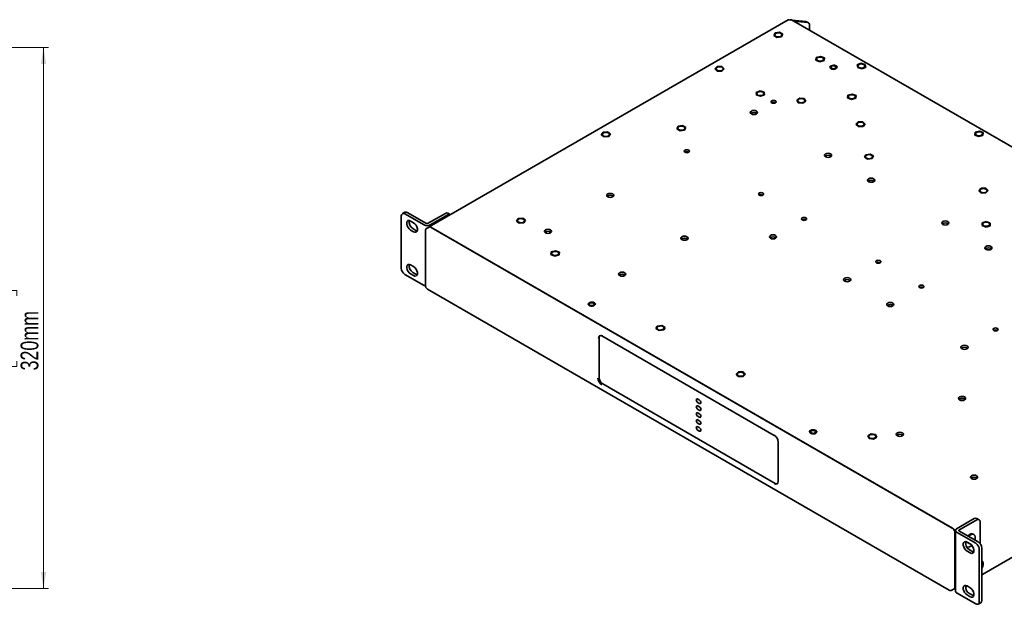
# Model space of a CAD drawing. Header units: millimetres. Extents: x 9 to 590, y 7 to 389.
# Tile 9 of 14: x 298 to 492, y 274 to 389. Entities that reach past the tile are written whole.
import ezdxf

# ---------------------------------------------------------------- set-up
doc = ezdxf.new("R2010")
doc.units = ezdxf.units.MM
doc.styles.add('SLDTEXTSTYLE0', font='TXT', dxfattribs={"width": 0.75})
doc.dimstyles.new('SLDDIMSTYLE0', dxfattribs={"dimtxt": 3.5, "dimasz": 3.302, "dimexe": 0, "dimexo": 0.0625, "dimgap": 0.875, "dimtad": 1, "dimlfac": 3, "dimrnd": 1e-09, "dimzin": 12, "dimdsep": 46, "dimtxsty": 'SLDTEXTSTYLE0', "dimsah": 1, "dimcen": 0.09, "dimadec": 0, "dimazin": 3, "dimtfac": 1, "dimtofl": 0, "dimtmove": 0, "dimatfit": 3, "dimfxl": 0, "dimfrac": 2, "dimtolj": 1, "dimtzin": 12, "dimarcsym": 0})

# ---------------------------------------------------------------- blocks, each defined once
blk = doc.blocks.new('_D_4')
at = {"color": 7, "linetype": 'Continuous', "lineweight": 0}
for p, q in [((279.94, 383.59), (303.77, 383.59)), ((302.77, 276.93), (302.77, 383.59)), ((291.98, 334.6), (291.98, 335.67)), ((291.98, 335.67), (297.54, 335.67)), ((297.54, 335.67), (297.54, 334.6)), ((291.98, 321.77), (291.98, 320.7)), ((291.98, 320.7), (297.54, 320.7)), ((297.54, 320.7), (297.54, 321.77)), ((280.61, 276.93), (303.77, 276.93))]:
    blk.add_line(p, q, dxfattribs=at)
at = {"color": 7, "linetype": 'Continuous', "lineweight": 18}
for points in [[(302.77, 383.59), (302.26, 380.29), (303.28, 380.29)], [(302.77, 276.93), (303.28, 280.23), (302.26, 280.23)]]:
    blk.add_solid(points, dxfattribs=at)
at = {"color": 7, "linetype": 'Continuous', "lineweight": 18, "char_height": 3.5, "attachment_point": 1, "rotation": 90, "style": 'SLDTEXTSTYLE0'}
for s, insert in [('320mm', (298.26, 319.93)), ('12.6in', (293.02, 321.77))]:
    blk.add_mtext(s, dxfattribs=dict(at, insert=insert))

msp = doc.modelspace()

# ---------------------------------------------------------------- linework, layer by layer
at = {"color": 7, "linetype": 'Continuous', "lineweight": 35}
for p, q in [((449.4174, 389.0115), (378.746, 348.2138)), ((552.8502, 329.6858), (450.084, 389.0115)), ((450.2129, 388.9371), (452.9327, 388.6939)), ((450.5665, 388.733), (453.2863, 388.4898)), ((453.4327, 388.4446), (453.0791, 388.6487)), ((453.6398, 387.9867), (453.6398, 386.9588)), ((446.5896, 385.9161), (446.8527, 386.4273)), ((447.2249, 385.5289), (446.5896, 385.9161)), ((446.5896, 385.9161), (446.5896, 385.9154)), ((446.7896, 386.0401), (446.7896, 386.0394)), ((446.8527, 386.4273), (447.7511, 386.5513)), ((447.7511, 386.5513), (448.3864, 386.1642)), ((448.3864, 386.1642), (448.1233, 385.653)), ((448.1863, 386.0394), (448.1863, 386.0401)), ((448.3864, 386.1642), (448.3864, 386.1635)), ((448.1233, 385.653), (447.2249, 385.5289)), ((447.2249, 385.5289), (447.2249, 385.5282)), ((448.1233, 385.653), (448.1233, 385.6523)), ((454.9066, 381.0448), (454.9726, 381.5767)), ((455.6715, 380.7458), (454.9066, 381.0448)), ((454.9066, 381.0448), (454.9066, 381.0441)), ((454.9726, 381.5767), (455.8036, 381.8096)), ((455.0392, 381.2777), (455.0392, 381.277)), ((456.5025, 380.9788), (455.6715, 380.7458)), ((455.6715, 380.7458), (455.6715, 380.7451)), ((455.8036, 381.8096), (456.5685, 381.5107)), ((456.4359, 381.277), (456.4359, 381.2777)), ((456.5685, 381.5107), (456.5025, 380.9788)), ((456.5025, 380.9788), (456.5025, 380.9781)), ((456.5685, 381.5107), (456.5685, 381.51)), ((463.0205, 380.1275), (463.7605, 380.4466)), ((463.1292, 379.5979), (463.0205, 380.1275)), ((463.0205, 380.1275), (463.0205, 380.1268)), ((463.7605, 380.4466), (464.6093, 380.2362)), ((464.6093, 380.2362), (464.7181, 379.7067)), ((435.0148, 379.3738), (435.4782, 379.8351)), ((435.4752, 378.9115), (435.0148, 379.3738)), ((435.0148, 379.3738), (435.0148, 379.3731)), ((435.2402, 379.3728), (435.2402, 379.3721)), ((435.4752, 378.9115), (435.4752, 378.9108)), ((436.3989, 378.9105), (435.4752, 378.9115)), ((435.4782, 379.8351), (436.402, 379.8341)), ((436.8623, 379.3718), (436.3989, 378.9105)), ((436.3989, 378.9105), (436.3989, 378.9098)), ((436.402, 379.8341), (436.8623, 379.3718)), ((436.6369, 379.3721), (436.6369, 379.3728)), ((436.8623, 379.3718), (436.8623, 379.3711)), ((463.9781, 379.3875), (463.1292, 379.5979)), ((463.1292, 379.5979), (463.1292, 379.5972)), ((463.171, 379.9171), (463.171, 379.9164)), ((464.7181, 379.7067), (463.9781, 379.3875)), ((463.9781, 379.3875), (463.9781, 379.3868)), ((464.5676, 379.9164), (464.5676, 379.9171)), ((464.7181, 379.7067), (464.7181, 379.706)), ((443.1383, 374.7263), (443.9234, 375.0074)), ((443.1673, 374.1933), (443.1383, 374.7263)), ((443.1383, 374.7263), (443.1383, 374.7257)), ((443.2541, 374.4743), (443.2541, 374.4736)), ((443.9234, 375.0074), (444.7376, 374.7553)), ((444.6508, 374.4736), (444.6508, 374.4743)), ((444.7376, 374.7553), (444.7666, 374.2223)), ((461.2187, 374.161), (462.0497, 374.3939)), ((462.0497, 374.3939), (462.8146, 374.095)), ((443.9814, 373.9413), (443.1673, 374.1933)), ((443.1673, 374.1933), (443.1673, 374.1926)), ((444.7666, 374.2223), (443.9814, 373.9413)), ((443.9814, 373.9413), (443.9814, 373.9406)), ((444.7666, 374.2223), (444.7666, 374.2216)), ((446.3647, 372.7097), (446.2393, 372.6373)), ((451.1146, 373.1693), (451.7045, 373.5797)), ((451.4354, 372.6692), (451.1146, 373.1693)), ((451.1146, 373.1693), (451.1146, 373.1686)), ((451.3269, 373.0796), (451.3269, 373.0789)), ((451.4354, 372.6692), (451.4354, 372.6685)), ((452.346, 372.5796), (451.4354, 372.6692)), ((451.7045, 373.5797), (452.6151, 373.4901)), ((452.9359, 372.99), (452.346, 372.5796)), ((452.346, 372.5796), (452.346, 372.5789)), ((452.6151, 373.4901), (452.9359, 372.99)), ((452.7236, 373.0789), (452.7236, 373.0796)), ((452.9359, 372.99), (452.9359, 372.9893)), ((461.1527, 373.6291), (461.2187, 374.161)), ((461.9176, 373.3301), (461.1527, 373.6291)), ((461.1527, 373.6291), (461.1527, 373.6284)), ((461.2853, 373.862), (461.2853, 373.8613)), ((462.7486, 373.5631), (461.9176, 373.3301)), ((461.9176, 373.3301), (461.9176, 373.3294)), ((462.682, 373.8613), (462.682, 373.862)), ((462.8146, 374.095), (462.7486, 373.5631)), ((462.7486, 373.5631), (462.7486, 373.5624)), ((462.8146, 374.095), (462.8146, 374.0943)), ((462.7698, 368.4276), (463.1925, 368.9017)), ((463.1925, 368.9017), (464.1152, 368.9275)), ((464.1152, 368.9275), (464.6152, 368.4791)), ((464.6152, 368.4791), (464.1925, 368.0049)), ((464.6152, 368.4791), (464.6152, 368.4784)), ((412.6332, 366.3675), (412.9718, 366.8637)), ((412.9718, 366.8637), (413.8854, 366.9425)), ((413.8854, 366.9425), (414.4605, 366.5252)), ((414.4605, 366.5252), (414.1219, 366.029)), ((414.4605, 366.5252), (414.4605, 366.5245)), ((427.4985, 367.545), (427.7583, 368.0567)), ((428.1363, 367.1592), (427.4985, 367.545)), ((427.4985, 367.545), (427.4985, 367.5443)), ((427.6978, 367.6709), (427.6978, 367.6702)), ((427.7583, 368.0567), (428.6559, 368.1827)), ((429.0339, 367.2852), (428.1363, 367.1592)), ((428.1363, 367.1592), (428.1363, 367.1585)), ((428.6559, 368.1827), (429.2937, 367.7969)), ((429.2937, 367.7969), (429.0339, 367.2852)), ((429.0339, 367.2852), (429.0339, 367.2845)), ((429.0944, 367.6702), (429.0944, 367.6709)), ((429.2937, 367.7969), (429.2937, 367.7962)), ((463.2698, 367.9792), (462.7698, 368.4276)), ((462.7698, 368.4276), (462.7698, 368.4269)), ((462.9942, 368.4533), (462.9942, 368.4526)), ((464.1925, 368.0049), (463.2698, 367.9792)), ((463.2698, 367.9792), (463.2698, 367.9785)), ((464.1925, 368.0049), (464.1925, 368.0042)), ((464.3908, 368.4526), (464.3908, 368.4533)), ((486.1973, 366.3139), (486.2605, 366.846)), ((486.2605, 366.846), (487.0902, 367.0804)), ((486.3287, 366.5484), (486.3287, 366.5477)), ((487.0902, 367.0804), (487.8567, 366.7828)), ((487.7254, 366.5477), (487.7254, 366.5484)), ((487.8567, 366.7828), (487.7936, 366.2508)), ((487.8567, 366.7828), (487.8567, 366.7821)), ((413.2083, 365.9501), (412.6332, 366.3675)), ((412.6332, 366.3675), (412.6332, 366.3668)), ((412.8485, 366.4463), (412.8485, 366.4456)), ((414.1219, 366.029), (413.2083, 365.9501)), ((413.2083, 365.9501), (413.2083, 365.9495)), ((414.1219, 366.029), (414.1219, 366.0283)), ((414.2452, 366.4456), (414.2452, 366.4463)), ((486.9639, 366.0163), (486.1973, 366.3139)), ((486.1973, 366.3139), (486.1973, 366.3132)), ((487.7936, 366.2508), (486.9639, 366.0163)), ((486.9639, 366.0163), (486.9639, 366.0157)), ((487.7936, 366.2508), (487.7936, 366.2501)), ((457.8019, 362.0288), (457.8019, 362.1813)), ((464.4447, 361.9324), (464.705, 362.4441)), ((465.0821, 361.5465), (464.4447, 361.9324)), ((464.4447, 361.9324), (464.4447, 361.9318)), ((464.6441, 362.0581), (464.6441, 362.0574)), ((464.705, 362.4441), (465.6027, 362.5698)), ((465.9798, 361.6722), (465.0821, 361.5465)), ((465.0821, 361.5465), (465.0821, 361.5458)), ((465.6027, 362.5698), (466.2402, 362.1838)), ((466.2402, 362.1838), (465.9798, 361.6722)), ((465.9798, 361.6722), (465.9798, 361.6715)), ((466.0408, 362.0574), (466.0408, 362.0581)), ((466.2402, 362.1838), (466.2402, 362.1831)), ((486.9873, 355.3475), (487.4352, 355.8139)), ((487.463, 354.8904), (486.9873, 355.3475)), ((486.9873, 355.3475), (486.9873, 355.3468)), ((487.2126, 355.3568), (487.2126, 355.3561)), ((487.4352, 355.8139), (488.3588, 355.8232)), ((488.3866, 354.8997), (487.463, 354.8904)), ((487.463, 354.8904), (487.463, 354.8897)), ((488.3588, 355.8232), (488.8345, 355.3661)), ((488.8345, 355.3661), (488.3866, 354.8997)), ((488.3866, 354.8997), (488.3866, 354.899)), ((488.6093, 355.3561), (488.6093, 355.3568)), ((488.8345, 355.3661), (488.8345, 355.3654)), ((373.9203, 351.0922), (373.4489, 350.8201)), ((374.4203, 351.0427), (378.1915, 348.8656)), ((373.2418, 340.0738), (373.2418, 350.3623)), ((373.9489, 350.7706), (377.7201, 348.5935)), ((375.6577, 349.0288), (375.0685, 349.369)), ((378.4272, 348.8656), (381.9156, 350.8794)), ((378.8986, 348.5935), (382.387, 350.6073)), ((382.887, 350.6568), (382.4156, 350.929)), ((395.8984, 349.359), (396.2369, 349.8552)), ((396.4735, 348.9416), (395.8984, 349.359)), ((395.8984, 349.359), (395.8984, 349.3583)), ((396.1137, 349.4378), (396.1137, 349.4371)), ((396.2369, 349.8552), (397.1505, 349.934)), ((397.1505, 349.934), (397.7256, 349.5167)), ((397.7256, 349.5167), (397.3871, 349.0205)), ((397.5103, 349.4371), (397.5103, 349.4378)), ((397.7256, 349.5167), (397.7256, 349.516)), ((487.6529, 349.0014), (488.4641, 349.2566)), ((488.4641, 349.2566), (489.2524, 348.9786)), ((375.0685, 347.5998), (375.6577, 347.2596)), ((375.5399, 347.8719), (376.1291, 347.5318)), ((376.1291, 347.5318), (376.3811, 347.4355)), ((377.9996, 347.4777), (377.9996, 336.6449)), ((378.7067, 348.1911), (378.2353, 347.919)), ((378.9667, 348.2151), (378.972, 348.1827)), ((379.04, 348.1581), (481.8062, 288.8324)), ((379.0484, 348.1533), (379.0484, 348.1629)), ((379.1021, 348.1223), (481.7442, 288.8682)), ((397.3871, 349.0205), (396.4735, 348.9416)), ((396.4735, 348.9416), (396.4735, 348.941)), ((397.3871, 349.0205), (397.3871, 349.0198)), ((480.9008, 348.6941), (480.9008, 348.8466)), ((487.6301, 348.4683), (487.6529, 349.0014)), ((488.4184, 348.1904), (487.6301, 348.4683)), ((487.6301, 348.4683), (487.6301, 348.4676)), ((487.7429, 348.7235), (487.7429, 348.7228)), ((489.2296, 348.4455), (488.4184, 348.1904)), ((488.4184, 348.1904), (488.4184, 348.1897)), ((489.1396, 348.7228), (489.1396, 348.7235)), ((489.2524, 348.9786), (489.2296, 348.4455)), ((489.2296, 348.4455), (489.2296, 348.4448)), ((489.2524, 348.9786), (489.2524, 348.9779)), ((402.7199, 342.7579), (402.791, 343.2896)), ((402.791, 343.2896), (403.6241, 343.5199)), ((403.6241, 343.5199), (404.3862, 343.2185)), ((403.482, 342.4565), (402.7199, 342.7579)), ((402.7199, 342.7579), (402.7199, 342.7572)), ((402.8547, 342.9882), (402.8547, 342.9875)), ((404.3152, 342.6868), (403.482, 342.4565)), ((403.482, 342.4565), (403.482, 342.4558)), ((404.2514, 342.9875), (404.2514, 342.9882)), ((404.3862, 343.2185), (404.3152, 342.6868)), ((404.3152, 342.6868), (404.3152, 342.6861)), ((404.3862, 343.2185), (404.3862, 343.2178)), ((375.6577, 340.3871), (375.0685, 340.7272)), ((373.9489, 338.8491), (377.7201, 336.672)), ((375.0685, 338.9581), (375.6577, 338.6179)), ((375.5399, 339.2302), (376.1291, 338.89)), ((376.1291, 338.89), (376.3811, 338.7938)), ((378.402, 335.948), (481.1682, 276.6223)), ((423.3953, 328.1716), (423.6632, 328.682)), ((424.0269, 327.7825), (423.3953, 328.1716)), ((423.3953, 328.1716), (423.3953, 328.1709)), ((423.5965, 328.2929), (423.5965, 328.2922)), ((423.6632, 328.682), (424.5628, 328.8032)), ((424.9265, 327.9037), (424.0269, 327.7825)), ((424.0269, 327.7825), (424.0269, 327.7818)), ((424.5628, 328.8032), (425.1945, 328.4141)), ((425.1945, 328.4141), (424.9265, 327.9037)), ((424.9265, 327.9037), (424.9265, 327.903)), ((424.9932, 328.2922), (424.9932, 328.2929)), ((425.1945, 328.4141), (425.1945, 328.4134)), ((412.2151, 326.3801), (412.2151, 318.4868)), ((412.7662, 326.7222), (446.7073, 307.1284)), ((439.1632, 319.1802), (439.6309, 319.6401)), ((439.6192, 318.7164), (439.1632, 319.1802)), ((439.1632, 319.1802), (439.1632, 319.1795)), ((439.3886, 319.1763), (439.3886, 319.1756)), ((440.5429, 318.7125), (439.6192, 318.7164)), ((439.6192, 318.7164), (439.6192, 318.7157)), ((439.6309, 319.6401), (440.5546, 319.6362)), ((441.0107, 319.1724), (440.5429, 318.7125)), ((440.5429, 318.7125), (440.5429, 318.7118)), ((440.5546, 319.6362), (441.0107, 319.1724)), ((440.7853, 319.1756), (440.7853, 319.1763)), ((441.0107, 319.1724), (441.0107, 319.1717)), ((487.5574, 279.6595), (556.2881, 319.3369)), ((412.9222, 317.2621), (446.8634, 297.6683)), ((431.9316, 314.1134), (431.6252, 314.2903)), ((431.6252, 313.6098), (431.9316, 313.433)), ((431.9316, 312.7525), (431.6252, 312.9294)), ((431.6252, 312.2489), (431.9316, 312.0721)), ((431.9316, 311.3916), (431.6252, 311.5685)), ((431.6252, 310.888), (431.9316, 310.7111)), ((431.9316, 310.0307), (431.6252, 310.2076)), ((431.6252, 309.5271), (431.9316, 309.3502)), ((431.9316, 308.6698), (431.6252, 308.8467)), ((431.6252, 308.1662), (431.9316, 307.9893)), ((465.1188, 307.0613), (465.7632, 307.4434)), ((465.3698, 306.5481), (465.1188, 307.0613)), ((465.1188, 307.0613), (465.1188, 307.0606)), ((465.3158, 306.9302), (465.3158, 306.9295)), ((466.2652, 306.417), (465.3698, 306.5481)), ((465.3698, 306.5481), (465.3698, 306.5474)), ((465.7632, 307.4434), (466.6586, 307.3123)), ((466.9096, 306.799), (466.2652, 306.417)), ((466.2652, 306.417), (466.2652, 306.4163)), ((466.6586, 307.3123), (466.9096, 306.799)), ((466.7125, 306.9295), (466.7125, 306.9302)), ((466.9096, 306.799), (466.9096, 306.7984)), ((447.4351, 305.8678), (447.4351, 297.9746)), ((482.6076, 288.7236), (486.096, 290.7374)), ((483.079, 288.4514), (486.5674, 290.4652)), ((487.0674, 290.5148), (486.596, 290.7869)), ((487.2745, 290.0569), (487.2745, 285.7301)), ((481.9248, 288.7787), (481.9174, 288.7422)), ((482.2904, 288.1455), (482.2568, 288.1568)), ((482.2776, 288.0159), (482.2776, 277.1832)), ((482.2776, 287.9443), (482.2776, 277.1559)), ((482.3635, 288.3834), (482.3635, 276.4619)), ((486.3789, 285.8661), (482.6076, 288.0432)), ((486.8503, 286.1383), (483.079, 288.3154)), ((485.3421, 287.0089), (485.4157, 287.0515)), ((485.4157, 287.0515), (485.4158, 286.9664)), ((485.9946, 287.5951), (485.8767, 287.6632)), ((484.6772, 285.1327), (484.6167, 285.1433)), ((485.2593, 285.7572), (484.67, 286.0973)), ((484.7761, 285.9429), (484.7761, 286.0361)), ((484.8568, 285.9895), (484.7761, 285.9429)), ((485.1735, 285.7139), (485.1735, 285.8067)), ((485.2538, 285.7603), (485.1735, 285.7139)), ((485.7391, 286.7797), (485.8131, 286.8225)), ((485.8131, 286.8225), (485.8131, 286.737)), ((484.67, 284.3282), (485.2593, 283.988)), ((485.1414, 284.6003), (485.7307, 284.2601)), ((485.7307, 284.2601), (485.9826, 284.1639)), ((487.086, 284.6414), (487.086, 274.353)), ((487.5574, 284.9135), (487.5574, 274.6251)), ((484.3754, 277.2783), (484.6763, 277.452)), ((485.2593, 277.1154), (484.67, 277.4556)), ((481.6681, 276.6058), (482.1395, 276.8779)), ((482.2238, 276.9615), (482.3635, 276.8808)), ((486.3789, 273.9447), (482.6076, 276.1217)), ((484.67, 275.6864), (485.2593, 275.3463)), ((485.1414, 275.9586), (485.7307, 275.6184)), ((485.7307, 275.6184), (485.9826, 275.5222)), ((486.8788, 273.8951), (487.3502, 274.1673))]:
    msp.add_line(p, q, dxfattribs=at)
at = {"color": 7, "linetype": 'Continuous', "lineweight": 35, "flags": 128}
for points in [[(452.9327, 388.6939), (453.0096, 388.6789), (453.0791, 388.6487)], [(448.1863, 386.0394), (448.1826, 386.0812), (448.102, 386.2315), (447.9279, 386.3525), (447.6869, 386.4259), (447.4156, 386.4404), (447.1553, 386.3939), (446.9457, 386.2934), (446.8186, 386.1543), (446.7896, 386.0394)], [(447.2891, 385.6537), (447.5604, 385.6392), (447.8207, 385.6857), (448.0303, 385.7861), (448.1574, 385.9253), (448.1826, 386.0819), (448.102, 386.2322), (447.9279, 386.3532), (447.6869, 386.4266), (447.4156, 386.4411), (447.1553, 386.3946), (446.9457, 386.2941), (446.8186, 386.155), (446.7934, 385.9983), (446.874, 385.8481), (447.048, 385.727), (447.2891, 385.6537)], [(456.4359, 381.277), (456.4002, 381.4043), (456.2654, 381.541), (456.0502, 381.6375), (455.7875, 381.6792), (455.5171, 381.6596), (455.2803, 381.5818), (455.1131, 381.4576), (455.041, 381.3059), (455.0392, 381.277)], [(455.6876, 380.8756), (455.958, 380.8952), (456.1948, 380.973), (456.362, 381.0972), (456.4341, 381.2489), (456.4002, 381.405), (456.2654, 381.5417), (456.0502, 381.6382), (455.7875, 381.6798), (455.5171, 381.6603), (455.2803, 381.5825), (455.1131, 381.4583), (455.041, 381.3066), (455.0749, 381.1505), (455.2097, 381.0138), (455.4249, 380.9173), (455.6876, 380.8756)], [(464.5676, 379.9164), (464.5628, 379.9638), (464.4785, 380.1134), (464.3015, 380.233), (464.0587, 380.3044), (463.7871, 380.3167), (463.5279, 380.2681), (463.3208, 380.1659), (463.1971, 380.0257), (463.171, 379.9164)], [(463.9515, 379.5167), (464.2106, 379.5654), (464.4178, 379.6675), (464.5414, 379.8077), (464.5628, 379.9645), (464.4785, 380.1141), (464.3015, 380.2337), (464.0587, 380.3051), (463.7871, 380.3174), (463.5279, 380.2688), (463.3208, 380.1666), (463.1971, 380.0264), (463.1758, 379.8696), (463.2601, 379.72), (463.4371, 379.6004), (463.6799, 379.529), (463.9515, 379.5167)], [(436.6369, 379.3721), (436.6134, 379.4757), (436.4934, 379.6169), (436.2889, 379.7208), (436.031, 379.7717), (435.7591, 379.7617), (435.5145, 379.6924), (435.3345, 379.5743), (435.2464, 379.4255), (435.2402, 379.3721)], [(435.5883, 379.024), (435.8461, 378.9732), (436.118, 378.9832), (436.3626, 379.0525), (436.5427, 379.1706), (436.6308, 379.3194), (436.6134, 379.4764), (436.4934, 379.6176), (436.2889, 379.7215), (436.031, 379.7724), (435.7591, 379.7624), (435.5145, 379.6931), (435.3345, 379.575), (435.2464, 379.4262), (435.2637, 379.2692), (435.3837, 379.128), (435.5883, 379.024)], [(457.8252, 379.3967), (458.0385, 379.2998), (458.2999, 379.2574), (458.5695, 379.2759), (458.8062, 379.3526), (458.9741, 379.4758), (459.0476, 379.6267), (459.0154, 379.7823), (458.8825, 379.919), (458.6692, 380.0159), (458.4078, 380.0583), (458.1382, 380.0398), (457.9015, 379.963), (457.7336, 379.8399), (457.6601, 379.689), (457.6923, 379.5334), (457.8252, 379.3967)], [(458.7074, 379.8619), (458.8158, 379.7683), (458.8539, 379.6578), (458.8158, 379.5474), (458.7074, 379.4537), (458.5452, 379.3912), (458.3539, 379.3692), (458.1625, 379.3912), (458.0003, 379.4537), (457.8919, 379.5474), (457.8539, 379.6578), (457.8919, 379.7683), (458.0003, 379.8619), (458.1625, 379.9245), (458.3539, 379.9465), (458.5452, 379.9245), (458.7074, 379.8619)], [(444.6508, 374.4736), (444.6504, 374.4863), (444.5889, 374.6395), (444.4305, 374.7675), (444.1993, 374.8508), (443.9305, 374.8766), (443.6651, 374.8411), (443.4434, 374.7496), (443.2992, 374.6162), (443.2541, 374.4736)], [(443.9744, 374.0714), (444.2398, 374.1069), (444.4615, 374.1984), (444.6057, 374.3318), (444.6504, 374.487), (444.5889, 374.6402), (444.4305, 374.7682), (444.1993, 374.8514), (443.9305, 374.8773), (443.6651, 374.8418), (443.4434, 374.7503), (443.2992, 374.6168), (443.2545, 374.4617), (443.316, 374.3084), (443.4744, 374.1805), (443.7056, 374.0972), (443.9744, 374.0714)], [(446.9223, 373.0585), (447.0307, 372.9649), (447.0687, 372.8544), (447.0307, 372.744), (446.9223, 372.6503), (446.7601, 372.5878), (446.5687, 372.5658), (446.3774, 372.5878), (446.2152, 372.6503), (446.1068, 372.744), (446.0687, 372.8544), (446.1068, 372.9649), (446.2152, 373.0585), (446.3774, 373.1211), (446.5687, 373.1431), (446.7601, 373.1211), (446.9223, 373.0585)], [(452.7236, 373.0789), (452.6801, 373.2189), (452.5375, 373.353), (452.3168, 373.4453), (452.0518, 373.4818), (451.7827, 373.457), (451.5506, 373.3746), (451.3907, 373.2473), (451.3274, 373.0943), (451.3269, 373.0789)], [(452.2678, 372.7016), (452.4999, 372.7839), (452.6598, 372.9113), (452.7231, 373.0643), (452.6801, 373.2196), (452.5375, 373.3537), (452.3168, 373.446), (452.0518, 373.4825), (451.7827, 373.4577), (451.5506, 373.3753), (451.3907, 373.248), (451.3274, 373.095), (451.3704, 372.9396), (451.513, 372.8056), (451.7337, 372.7133), (451.9987, 372.6768), (452.2678, 372.7016)], [(462.682, 373.8613), (462.6463, 373.9886), (462.5115, 374.1253), (462.2964, 374.2218), (462.0336, 374.2634), (461.7632, 374.2439), (461.5264, 374.1661), (461.3593, 374.0419), (461.2871, 373.8902), (461.2853, 373.8613)], [(461.9337, 373.4599), (462.2041, 373.4795), (462.4409, 373.5573), (462.6081, 373.6815), (462.6802, 373.8332), (462.6463, 373.9893), (462.5115, 374.126), (462.2964, 374.2225), (462.0336, 374.2641), (461.7632, 374.2446), (461.5264, 374.1667), (461.3593, 374.0425), (461.2871, 373.8909), (461.321, 373.7348), (461.4558, 373.5981), (461.671, 373.5016), (461.9337, 373.4599)], [(442.1823, 371.0325), (442.4105, 371.1205), (442.6797, 371.1514), (442.9488, 371.1205), (443.177, 371.0325), (443.3294, 370.9008), (443.383, 370.7454), (443.3294, 370.59), (443.177, 370.4583), (442.9488, 370.3703), (442.6797, 370.3394), (442.4105, 370.3703), (442.1823, 370.4583), (442.0299, 370.59), (441.9763, 370.7454), (442.0299, 370.9008), (442.1823, 371.0325)], [(464.3908, 368.4526), (464.3797, 368.5245), (464.2797, 368.6708), (464.0904, 368.784), (463.8404, 368.8466), (463.568, 368.8493), (463.3145, 368.7916), (463.1186, 368.6823), (463.01, 368.538), (462.9942, 368.4526)], [(464.0705, 368.1143), (464.2664, 368.2237), (464.375, 368.3679), (464.3797, 368.5252), (464.2797, 368.6715), (464.0904, 368.7846), (463.8404, 368.8473), (463.568, 368.85), (463.3145, 368.7923), (463.1186, 368.683), (463.01, 368.5387), (463.0054, 368.3815), (463.1053, 368.2351), (463.2947, 368.122), (463.5446, 368.0593), (463.817, 368.0566), (464.0705, 368.1143)], [(414.2452, 366.4456), (414.2375, 366.5052), (414.1454, 366.6533), (413.9622, 366.7697), (413.7158, 366.8368), (413.4436, 366.8443), (413.1872, 366.7912), (412.9855, 366.6854), (412.8693, 366.5431), (412.8485, 366.4456)], [(412.8562, 366.3867), (412.9483, 366.2387), (413.1315, 366.1222), (413.3779, 366.0552), (413.6501, 366.0476), (413.9066, 366.1008), (414.1082, 366.2065), (414.2245, 366.3488), (414.2375, 366.5059), (414.1454, 366.654), (413.9622, 366.7704), (413.7158, 366.8375), (413.4436, 366.845), (413.1872, 366.7919), (412.9855, 366.6861), (412.8693, 366.5438), (412.8562, 366.3867)], [(429.0944, 367.6702), (429.0747, 367.7655), (428.9599, 367.9081), (428.7593, 368.0146), (428.5034, 368.0686), (428.2311, 368.062), (427.984, 367.9957), (427.7996, 367.8799), (427.706, 367.7322), (427.6978, 367.6702)], [(427.7175, 367.5757), (427.8323, 367.433), (428.0329, 367.3266), (428.2888, 367.2726), (428.5611, 367.2792), (428.8082, 367.3455), (428.9926, 367.4613), (429.0861, 367.609), (429.0747, 367.7662), (428.9599, 367.9088), (428.7593, 368.0153), (428.5034, 368.0693), (428.2311, 368.0627), (427.984, 367.9964), (427.7996, 367.8806), (427.706, 367.7329), (427.7175, 367.5757)], [(487.7254, 366.5477), (487.7123, 366.6252), (487.6088, 366.7707), (487.4167, 366.8822), (487.1653, 366.9428), (486.8928, 366.9433), (486.6408, 366.8835), (486.4475, 366.7726), (486.3425, 366.6275), (486.3287, 366.5477)], [(487.6065, 366.3234), (487.7115, 366.4686), (487.7123, 366.6259), (487.6088, 366.7714), (487.4167, 366.8829), (487.1653, 366.9435), (486.8928, 366.944), (486.6408, 366.8842), (486.4475, 366.7733), (486.3425, 366.6282), (486.3417, 366.4709), (486.4453, 366.3254), (486.6374, 366.2138), (486.8888, 366.1532), (487.1613, 366.1528), (487.4133, 366.2125), (487.6065, 366.3234)], [(429.1268, 363.3297), (429.289, 363.3922), (429.4803, 363.4142), (429.6717, 363.3922), (429.8339, 363.3297), (429.9423, 363.236), (429.9803, 363.1256), (429.9423, 363.0151), (429.8339, 362.9215), (429.6717, 362.8589), (429.4803, 362.8369), (429.289, 362.8589), (429.1268, 362.9215), (429.0184, 363.0151), (428.9803, 363.1256), (429.0184, 363.236), (429.1268, 363.3297)], [(456.7959, 362.5963), (457.024, 362.6843), (457.2932, 362.7152), (457.5623, 362.6843), (457.7905, 362.5963), (457.943, 362.4645), (457.9965, 362.3092), (457.943, 362.1538), (457.7905, 362.0221), (457.5623, 361.934), (457.2932, 361.9031), (457.024, 361.934), (456.7959, 362.0221), (456.6434, 362.1538), (456.5899, 362.3092), (456.6434, 362.4645), (456.7959, 362.5963)], [(466.0408, 362.0574), (465.9938, 362.2028), (465.8479, 362.3356), (465.625, 362.4261), (465.3591, 362.4605), (465.0907, 362.4335), (464.8606, 362.3492), (464.7038, 362.2206), (464.6443, 362.0671), (464.6441, 362.0574)], [(465.8243, 361.7663), (465.981, 361.895), (466.0406, 362.0485), (465.9938, 362.2035), (465.8479, 362.3363), (465.625, 362.4268), (465.3591, 362.4612), (465.0907, 362.4342), (464.8606, 362.3499), (464.7038, 362.2213), (464.6443, 362.0678), (464.6911, 361.9128), (464.837, 361.78), (465.0599, 361.6895), (465.3258, 361.6551), (465.5942, 361.6821), (465.8243, 361.7663)], [(465.2811, 357.6978), (465.5093, 357.7858), (465.7785, 357.8167), (466.0476, 357.7858), (466.2758, 357.6978), (466.4283, 357.5661), (466.4818, 357.4107), (466.4283, 357.2553), (466.2758, 357.1236), (466.0476, 357.0356), (465.7785, 357.0047), (465.5093, 357.0356), (465.2811, 357.1236), (465.1287, 357.2553), (465.0751, 357.4107), (465.1287, 357.5661), (465.2811, 357.6978)], [(443.7403, 354.8935), (443.9025, 354.956), (444.0939, 354.978), (444.2852, 354.956), (444.4474, 354.8935), (444.5558, 354.7998), (444.5939, 354.6894), (444.5558, 354.5789), (444.4474, 354.4853), (444.2852, 354.4227), (444.0939, 354.4007), (443.9025, 354.4227), (443.7403, 354.4853), (443.6319, 354.5789), (443.5939, 354.6894), (443.6319, 354.7998), (443.7403, 354.8935)], [(487.2127, 355.3498), (487.2705, 355.196), (487.4258, 355.0668), (487.6549, 354.9817), (487.9231, 354.9537), (488.1893, 354.9871), (488.4132, 355.0767), (488.5606, 355.209), (488.6091, 355.3638), (488.5513, 355.5175), (488.396, 355.6468), (488.1669, 355.7319), (487.8988, 355.7599), (487.6325, 355.7265), (487.4086, 355.6368), (487.2612, 355.5046), (487.2127, 355.3498)], [(488.6093, 355.3561), (488.6091, 355.3631), (488.5513, 355.5168), (488.396, 355.6461), (488.1669, 355.7312), (487.8988, 355.7592), (487.6325, 355.7258), (487.4086, 355.6361), (487.2612, 355.5039), (487.2127, 355.3491), (487.2127, 355.3491)], [(413.8981, 354.7043), (414.1262, 354.7923), (414.3954, 354.8232), (414.6645, 354.7923), (414.8927, 354.7043), (415.0452, 354.5726), (415.0987, 354.4172), (415.0452, 354.2618), (414.8927, 354.1301), (414.6645, 354.0421), (414.3954, 354.0112), (414.1262, 354.0421), (413.8981, 354.1301), (413.7456, 354.2618), (413.692, 354.4172), (413.7456, 354.5726), (413.8981, 354.7043)], [(375.0685, 349.369), (374.8065, 349.4669), (374.5761, 349.4463), (374.4051, 349.3097), (374.3141, 349.0735), (374.3141, 348.7663), (374.4051, 348.4251), (374.5761, 348.091), (374.8065, 347.8044), (375.0685, 347.5998)], [(397.5103, 349.4371), (397.5027, 349.4967), (397.4106, 349.6448), (397.2273, 349.7612), (396.9809, 349.8283), (396.7087, 349.8358), (396.4523, 349.7827), (396.2506, 349.6769), (396.1344, 349.5346), (396.1137, 349.4371)], [(396.1213, 349.3782), (396.2134, 349.2302), (396.3966, 349.1137), (396.6431, 349.0467), (396.9152, 349.0391), (397.1717, 349.0923), (397.3734, 349.198), (397.4896, 349.3403), (397.5027, 349.4974), (397.4106, 349.6455), (397.2273, 349.7619), (396.9809, 349.829), (396.7087, 349.8365), (396.4523, 349.7834), (396.2506, 349.6776), (396.1344, 349.5353), (396.1213, 349.3782)], [(452.2256, 349.995), (452.3878, 350.0576), (452.5791, 350.0796), (452.7705, 350.0576), (452.9327, 349.995), (453.0411, 349.9014), (453.0791, 349.7909), (453.0411, 349.6804), (452.9327, 349.5868), (452.7705, 349.5242), (452.5791, 349.5023), (452.3878, 349.5242), (452.2256, 349.5868), (452.1172, 349.6804), (452.0791, 349.7909), (452.1172, 349.9014), (452.2256, 349.995)], [(479.8947, 349.2616), (480.1229, 349.3496), (480.392, 349.3805), (480.6612, 349.3496), (480.8893, 349.2616), (481.0418, 349.1299), (481.0953, 348.9745), (481.0418, 348.8191), (480.8893, 348.6874), (480.6612, 348.5994), (480.392, 348.5685), (480.1229, 348.5994), (479.8947, 348.6874), (479.7422, 348.8191), (479.6887, 348.9745), (479.7422, 349.1299), (479.8947, 349.2616)], [(487.8453, 348.9336), (487.7514, 348.7859), (487.7625, 348.6288), (487.8769, 348.486), (488.0772, 348.3794), (488.333, 348.3252), (488.6053, 348.3316), (488.8526, 348.3977), (489.0372, 348.5133), (489.1311, 348.661), (489.12, 348.8182), (489.0056, 348.9609), (488.8052, 349.0675), (488.5495, 349.1217), (488.2772, 349.1153), (488.0299, 349.0493), (487.8453, 348.9336)], [(489.1396, 348.7228), (489.12, 348.8175), (489.0056, 348.9602), (488.8052, 349.0668), (488.5495, 349.121), (488.2772, 349.1146), (488.0299, 349.0486), (487.8453, 348.9329)], [(375.6577, 347.2596), (375.9197, 347.1617), (376.1501, 347.1823), (376.3211, 347.3189), (376.4121, 347.5551), (376.4121, 347.8623), (376.3211, 348.2035), (376.1501, 348.5376), (375.9197, 348.8242), (375.6577, 349.0288)], [(401.6415, 347.6288), (401.8697, 347.7168), (402.1389, 347.7477), (402.408, 347.7168), (402.6362, 347.6288), (402.7887, 347.4971), (402.8422, 347.3417), (402.7887, 347.1863), (402.6362, 347.0546), (402.408, 346.9666), (402.1389, 346.9357), (401.8697, 346.9666), (401.6415, 347.0546), (401.4891, 347.1863), (401.4355, 347.3417), (401.4891, 347.4971), (401.6415, 347.6288)], [(487.8453, 348.9329), (487.7514, 348.7852), (487.7429, 348.7228)], [(428.5116, 346.2681), (428.7398, 346.3561), (429.0089, 346.387), (429.2781, 346.3561), (429.5063, 346.2681), (429.6587, 346.1364), (429.7123, 345.981), (429.6587, 345.8256), (429.5063, 345.6939), (429.2781, 345.6059), (429.0089, 345.575), (428.7398, 345.6059), (428.5116, 345.6939), (428.3591, 345.8256), (428.3056, 345.981), (428.3591, 346.1364), (428.5116, 346.2681)], [(445.9536, 346.5402), (446.1817, 346.6283), (446.4509, 346.6592), (446.72, 346.6283), (446.9482, 346.5402), (447.1007, 346.4085), (447.1542, 346.2531), (447.1007, 346.0978), (446.9482, 345.966), (446.72, 345.878), (446.4509, 345.8471), (446.1817, 345.878), (445.9536, 345.966), (445.8011, 346.0978), (445.7476, 346.2531), (445.8011, 346.4085), (445.9536, 346.5402)], [(404.1829, 343.1616), (404.0196, 343.2875), (403.7852, 343.3677), (403.5155, 343.3901), (403.2515, 343.3511), (403.0334, 343.2568), (402.8944, 343.1215), (402.8547, 342.9875)], [(404.1829, 343.1623), (404.0196, 343.2882), (403.7852, 343.3684), (403.5155, 343.3908), (403.2515, 343.3518), (403.0334, 343.2575), (402.8944, 343.1222), (402.8558, 342.9665), (402.9232, 342.8141), (403.0866, 342.6882), (403.321, 342.608), (403.5907, 342.5856), (403.8547, 342.6246), (404.0728, 342.7189), (404.2117, 342.8542), (404.2504, 343.0099), (404.1829, 343.1623)], [(488.38, 344.3632), (488.6081, 344.4512), (488.8773, 344.4821), (489.1465, 344.4512), (489.3746, 344.3632), (489.5271, 344.2314), (489.5806, 344.0761), (489.5271, 343.9207), (489.3746, 343.7889), (489.1465, 343.7009), (488.8773, 343.67), (488.6081, 343.7009), (488.38, 343.7889), (488.2275, 343.9207), (488.174, 344.0761), (488.2275, 344.2314), (488.38, 344.3632)], [(404.2514, 342.9875), (404.2504, 343.0092), (404.1829, 343.1616)], [(466.8391, 341.5588), (467.0013, 341.6214), (467.1927, 341.6433), (467.384, 341.6214), (467.5462, 341.5588), (467.6546, 341.4651), (467.6927, 341.3547), (467.6546, 341.2442), (467.5462, 341.1506), (467.384, 341.088), (467.1927, 341.066), (467.0013, 341.088), (466.8391, 341.1506), (466.7307, 341.2442), (466.6927, 341.3547), (466.7307, 341.4651), (466.8391, 341.5588)], [(375.0685, 340.7272), (374.8065, 340.8251), (374.5761, 340.8045), (374.4051, 340.6679), (374.3141, 340.4318), (374.3141, 340.1246), (374.4051, 339.7833), (374.5761, 339.4493), (374.8065, 339.1627), (375.0685, 338.9581)], [(375.6577, 338.6179), (375.9197, 338.52), (376.1501, 338.5406), (376.3211, 338.6772), (376.4121, 338.9134), (376.4121, 339.2206), (376.3211, 339.5618), (376.1501, 339.8959), (375.9197, 340.1825), (375.6577, 340.3871)], [(416.2551, 339.1926), (416.4833, 339.2806), (416.7524, 339.3115), (417.0216, 339.2806), (417.2497, 339.1926), (417.4022, 339.0608), (417.4557, 338.9055), (417.4022, 338.7501), (417.2497, 338.6184), (417.0216, 338.5303), (416.7524, 338.4994), (416.4833, 338.5303), (416.2551, 338.6184), (416.1026, 338.7501), (416.0491, 338.9055), (416.1026, 339.0608), (416.2551, 339.1926)], [(460.5671, 338.104), (460.7953, 338.192), (461.0644, 338.2229), (461.3336, 338.192), (461.5618, 338.104), (461.7142, 337.9723), (461.7678, 337.8169), (461.7142, 337.6615), (461.5618, 337.5298), (461.3336, 337.4418), (461.0644, 337.4109), (460.7953, 337.4418), (460.5671, 337.5298), (460.4146, 337.6615), (460.3611, 337.8169), (460.4146, 337.9723), (460.5671, 338.104)], [(475.3244, 336.6603), (475.4866, 336.7229), (475.678, 336.7449), (475.8693, 336.7229), (476.0315, 336.6603), (476.1399, 336.5667), (476.178, 336.4562), (476.1399, 336.3458), (476.0315, 336.2521), (475.8693, 336.1896), (475.678, 336.1676), (475.4866, 336.1896), (475.3244, 336.2521), (475.216, 336.3458), (475.178, 336.4562), (475.216, 336.5667), (475.3244, 336.6603)], [(410.1661, 332.7611), (410.3593, 332.651), (410.6109, 332.592), (410.8824, 332.5931), (411.1325, 332.654), (411.3232, 332.7656), (411.4253, 332.9108), (411.4235, 333.0675), (411.3179, 333.2119), (411.1247, 333.322), (410.8731, 333.381), (410.6016, 333.3799), (410.3515, 333.319), (410.1608, 333.2074), (410.0586, 333.0622), (410.0605, 332.9055), (410.1661, 332.7611)], [(410.3884, 333.1906), (410.5507, 333.2532), (410.742, 333.2752), (410.9333, 333.2532), (411.0956, 333.1906), (411.2039, 333.097), (411.242, 332.9865), (411.2039, 332.876), (411.0956, 332.7824), (410.9333, 332.7198), (410.742, 332.6979), (410.5507, 332.7198), (410.3884, 332.7824), (410.2801, 332.876), (410.242, 332.9865), (410.2801, 333.097), (410.3884, 333.1906)], [(469.0524, 333.2056), (469.2806, 333.2936), (469.5497, 333.3245), (469.8189, 333.2936), (470.047, 333.2056), (470.1995, 333.0739), (470.253, 332.9185), (470.1995, 332.7631), (470.047, 332.6314), (469.8189, 332.5434), (469.5497, 332.5124), (469.2806, 332.5434), (469.0524, 332.6314), (468.8999, 332.7631), (468.8464, 332.9185), (468.8999, 333.0739), (469.0524, 333.2056)], [(424.9932, 328.2922), (424.9749, 328.3838), (424.8624, 328.5271), (424.6635, 328.6346), (424.4085, 328.6899), (424.1361, 328.6847), (423.888, 328.6198), (423.7018, 328.505), (423.6058, 328.3577), (423.5965, 328.2922)], [(424.9749, 328.3845), (424.8624, 328.5278), (424.6635, 328.6353), (424.4085, 328.6906), (424.1361, 328.6854), (423.888, 328.6205), (423.7018, 328.5057), (423.6058, 328.3584), (423.6148, 328.2012), (423.7273, 328.058), (423.9263, 327.9505), (424.1813, 327.8951), (424.4536, 327.9003), (424.7018, 327.9652), (424.888, 328.0801), (424.9839, 328.2273), (424.9749, 328.3845)], [(489.938, 328.2241), (490.1002, 328.2867), (490.2915, 328.3087), (490.4829, 328.2867), (490.6451, 328.2241), (490.7534, 328.1305), (490.7915, 328.02), (490.7534, 327.9096), (490.6451, 327.8159), (490.4829, 327.7534), (490.2915, 327.7314), (490.1002, 327.7534), (489.938, 327.8159), (489.8296, 327.9096), (489.7915, 328.02), (489.8296, 328.1305), (489.938, 328.2241)], [(483.6659, 324.7694), (483.8941, 324.8574), (484.1633, 324.8883), (484.4324, 324.8574), (484.6606, 324.7694), (484.813, 324.6376), (484.8666, 324.4823), (484.813, 324.3269), (484.6606, 324.1952), (484.4324, 324.1071), (484.1633, 324.0762), (483.8941, 324.1071), (483.6659, 324.1952), (483.5135, 324.3269), (483.4599, 324.4823), (483.5135, 324.6376), (483.6659, 324.7694)], [(440.7852, 319.1733), (440.734, 319.3278), (440.5843, 319.4593), (440.3589, 319.5476), (440.092, 319.5794), (439.8244, 319.5499), (439.5968, 319.4634), (439.4437, 319.3333), (439.3886, 319.1792), (439.4398, 319.0247), (439.5895, 318.8933), (439.815, 318.805), (440.0818, 318.7732), (440.3494, 318.8027), (440.5771, 318.8892), (440.7301, 319.0193), (440.7852, 319.1733)], [(440.7852, 319.1727), (440.734, 319.3271), (440.5843, 319.4586), (440.3589, 319.5469), (440.092, 319.5787), (439.8244, 319.5492), (439.5968, 319.4627), (439.4437, 319.3326), (439.3886, 319.1786), (439.3886, 319.1756)], [(431.6252, 314.2903), (431.5125, 314.3295), (431.4169, 314.3109), (431.353, 314.2374), (431.3306, 314.1202), (431.353, 313.977), (431.4169, 313.8298), (431.5125, 313.7008), (431.6252, 313.6098)], [(483.1945, 314.7003), (483.4227, 314.7883), (483.6918, 314.8192), (483.961, 314.7883), (484.1892, 314.7003), (484.3416, 314.5686), (484.3952, 314.4132), (484.3416, 314.2578), (484.1892, 314.1261), (483.961, 314.0381), (483.6918, 314.0072), (483.4227, 314.0381), (483.1945, 314.1261), (483.0421, 314.2578), (482.9885, 314.4132), (483.0421, 314.5686), (483.1945, 314.7003)], [(431.6252, 312.9294), (431.5125, 312.9686), (431.4169, 312.95), (431.353, 312.8765), (431.3306, 312.7592), (431.353, 312.6161), (431.4169, 312.4689), (431.5125, 312.3399), (431.6252, 312.2489)], [(431.9316, 313.433), (432.0444, 313.3938), (432.14, 313.4123), (432.2038, 313.4858), (432.2263, 313.6031), (432.2038, 313.7462), (432.14, 313.8935), (432.0444, 314.0224), (431.9316, 314.1134)], [(431.9316, 312.0721), (432.0444, 312.0329), (432.14, 312.0514), (432.2038, 312.1249), (432.2263, 312.2422), (432.2038, 312.3853), (432.14, 312.5326), (432.0444, 312.6615), (431.9316, 312.7525)], [(431.6252, 311.5685), (431.5125, 311.6077), (431.4169, 311.5891), (431.353, 311.5156), (431.3306, 311.3983), (431.353, 311.2552), (431.4169, 311.108), (431.5125, 310.979), (431.6252, 310.888)], [(431.9316, 310.7111), (432.0444, 310.672), (432.14, 310.6905), (432.2038, 310.764), (432.2263, 310.8813), (432.2038, 311.0244), (432.14, 311.1717), (432.0444, 311.3006), (431.9316, 311.3916)], [(431.6252, 310.2076), (431.5125, 310.2468), (431.4169, 310.2282), (431.353, 310.1547), (431.3306, 310.0374), (431.353, 309.8943), (431.4169, 309.7471), (431.5125, 309.6181), (431.6252, 309.5271)], [(431.6252, 308.8467), (431.5125, 308.8859), (431.4169, 308.8673), (431.353, 308.7938), (431.3306, 308.6765), (431.353, 308.5334), (431.4169, 308.3862), (431.5125, 308.2572), (431.6252, 308.1662)], [(431.9316, 309.3502), (432.0444, 309.3111), (432.14, 309.3296), (432.2038, 309.4031), (432.2263, 309.5204), (432.2038, 309.6635), (432.14, 309.8108), (432.0444, 309.9397), (431.9316, 310.0307)], [(431.9316, 307.9893), (432.0444, 307.9502), (432.14, 307.9687), (432.2038, 308.0422), (432.2263, 308.1595), (432.2038, 308.3026), (432.14, 308.4499), (432.0444, 308.5788), (431.9316, 308.6698)], [(455.0163, 307.7042), (455.0381, 307.8604), (454.9546, 308.0096), (454.7787, 308.1289), (454.537, 308.2003), (454.2664, 308.2129), (454.008, 308.1648), (453.8013, 308.0632), (453.6776, 307.9237), (453.6558, 307.7674), (453.7392, 307.6183), (453.9151, 307.4989), (454.1568, 307.4275), (454.4274, 307.4149), (454.6858, 307.4631), (454.8926, 307.5647), (455.0163, 307.7042)], [(453.9934, 308.018), (454.1556, 308.0806), (454.3469, 308.1026), (454.5383, 308.0806), (454.7005, 308.018), (454.8089, 307.9244), (454.8469, 307.8139), (454.8089, 307.7035), (454.7005, 307.6098), (454.5383, 307.5473), (454.3469, 307.5253), (454.1556, 307.5473), (453.9934, 307.6098), (453.885, 307.7035), (453.8469, 307.8139), (453.885, 307.9244), (453.9934, 308.018)], [(466.7125, 306.9295), (466.7053, 306.9874), (466.6142, 307.1357), (466.4319, 307.2526), (466.1859, 307.3202), (465.9138, 307.3284), (465.657, 307.2759), (465.4545, 307.1706), (465.3373, 307.0286), (465.3158, 306.9295)], [(466.6911, 306.831), (466.7053, 306.9881), (466.6142, 307.1364), (466.4319, 307.2533), (466.1859, 307.3209), (465.9138, 307.3291), (465.657, 307.2766), (465.4545, 307.1713), (465.3373, 307.0293), (465.3231, 306.8722), (465.4141, 306.724), (465.5965, 306.6071), (465.8425, 306.5394), (466.1146, 306.5312), (466.3714, 306.5838), (466.5738, 306.6891), (466.6911, 306.831)], [(470.938, 307.6248), (471.1662, 307.7128), (471.4353, 307.7437), (471.7045, 307.7128), (471.9327, 307.6248), (472.0851, 307.4931), (472.1387, 307.3377), (472.0851, 307.1823), (471.9327, 307.0506), (471.7045, 306.9626), (471.4353, 306.9317), (471.1662, 306.9626), (470.938, 307.0506), (470.7855, 307.1823), (470.732, 307.3377), (470.7855, 307.4931), (470.938, 307.6248)], [(485.5515, 299.1886), (485.7797, 299.2766), (486.0489, 299.3075), (486.318, 299.2766), (486.5462, 299.1886), (486.6987, 299.0568), (486.7522, 298.9015), (486.6987, 298.7461), (486.5462, 298.6144), (486.318, 298.5263), (486.0489, 298.4954), (485.7797, 298.5263), (485.5515, 298.6144), (485.3991, 298.7461), (485.3455, 298.9015), (485.3991, 299.0568), (485.5515, 299.1886)], [(484.8249, 287.3075), (484.8301, 287.3128), (485.1246, 287.5605), (485.4259, 287.7083), (485.7071, 287.7432), (485.9433, 287.6621), (486.0683, 287.5425)], [(486.2179, 286.5033), (486.2736, 286.7781), (486.2734, 287.1188), (486.1863, 287.394), (486.0199, 287.5794), (485.7891, 287.6585), (485.5144, 287.6242), (485.2201, 287.4796), (484.9374, 287.2426)], [(484.67, 286.0973), (484.408, 286.1952), (484.1776, 286.1746), (484.0066, 286.038), (483.9156, 285.8019), (483.9156, 285.4947), (484.0066, 285.1534), (484.1776, 284.8194), (484.408, 284.5328), (484.67, 284.3282)], [(485.2593, 283.988), (485.5213, 283.8901), (485.7517, 283.9107), (485.9227, 284.0473), (486.0137, 284.2835), (486.0137, 284.5907), (485.9227, 284.9319), (485.7517, 285.266), (485.5213, 285.5526), (485.2593, 285.7572)], [(487.5574, 280.9251), (487.6166, 281.0162), (487.7714, 281.3354), (487.8533, 281.6581), (487.8533, 281.9493), (487.7714, 282.1774), (487.6166, 282.3178), (487.5574, 282.3405)], [(487.7041, 281.921), (487.6064, 282.1155), (487.5574, 282.1589)], [(484.67, 277.4556), (484.408, 277.5535), (484.1776, 277.5329), (484.0066, 277.3963), (483.9156, 277.1601), (483.9156, 276.8529), (484.0066, 276.5117), (484.1776, 276.1777), (484.408, 275.891), (484.67, 275.6864)], [(485.2593, 275.3463), (485.5213, 275.2484), (485.7517, 275.269), (485.9227, 275.4056), (486.0137, 275.6418), (486.0137, 275.949), (485.9227, 276.2902), (485.7517, 276.6242), (485.5213, 276.9109), (485.2593, 277.1154)]]:
    msp.add_lwpolyline(points, dxfattribs=at)
at = {"color": 7, "linetype": 'Continuous', "lineweight": 35}
for centre, radius, start, end in [((449.5554, 388.7059), 0.3353, 54.382423, 114.307119), ((449.946, 388.7059), 0.3353, 65.692881, 125.617577), ((453.2058, 388.0575), 0.4398, 350.748121, 79.453222), ((446.5687, 371.9679), 0.7685, 62.610024, 117.384599), ((442.6797, 369.8061), 0.954, 50.410267, 129.589733), ((429.4803, 362.239), 0.7685, 62.615401, 117.389976), ((457.2932, 361.3698), 0.954, 50.410267, 129.589733), ((465.7785, 356.4714), 0.954, 50.410267, 129.589733), ((414.3954, 353.4779), 0.954, 50.410267, 129.589733), ((444.0939, 353.8028), 0.7685, 62.615401, 117.389976), ((374.1274, 350.6338), 0.503, 54.382423, 114.307119), ((373.6728, 350.4322), 0.4367, 50.796715, 189.214037), ((376.2647, 349.1619), 1.4796, 168.169439, 240.668017), ((382.2085, 350.4706), 0.503, 65.692881, 125.617577), ((382.673, 350.2269), 0.4759, 57.511494, 126.939481), ((452.5792, 348.9044), 0.7685, 62.615401, 117.389976), ((378.3094, 349.7308), 1.2809, 242.609672, 297.390328), ((378.3094, 349.0931), 0.2562, 242.609672, 297.390328), ((378.8448, 347.8855), 0.3353, 54.382423, 114.307119), ((379.227, 348.3434), 0.254, 225.298141, 240.53266), ((402.1389, 346.4024), 0.954, 50.410267, 129.589733), ((480.392, 348.0352), 0.954, 50.410267, 129.589733), ((429.0089, 345.0417), 0.954, 50.410267, 129.589733), ((446.4509, 345.3138), 0.954, 50.410267, 129.589733), ((488.8773, 343.1367), 0.954, 50.410267, 129.589733), ((374.777, 340.1437), 1.5368, 182.605478, 237.394522), ((376.2647, 340.5201), 1.4796, 168.169439, 240.668017), ((467.1927, 340.4681), 0.7685, 62.615401, 117.389976), ((416.7524, 337.9661), 0.954, 50.410267, 129.589733), ((461.0644, 336.8776), 0.954, 50.410267, 129.589733), ((378.2336, 337.5998), 1.0604, 241.037037, 257.715413), ((475.678, 335.5697), 0.7685, 62.615401, 117.389976), ((469.5497, 331.9792), 0.954, 50.410267, 129.589733), ((490.2915, 327.1335), 0.7685, 62.615401, 117.389976), ((412.5401, 326.3888), 0.4367, 50.796715, 189.214037), ((412.7423, 326.4245), 0.529, 134.41127, 184.820798), ((484.1633, 323.5429), 0.954, 50.410267, 129.589733), ((413.6564, 318.5025), 1.6905, 182.605478, 237.394522), ((413.7504, 318.5567), 1.5368, 182.605478, 237.394522), ((483.6918, 313.4739), 0.954, 50.410267, 129.589733), ((446.7342, 307.1682), 0.048, 172.74417, 235.943649), ((445.7757, 305.7502), 1.6905, 2.605478, 57.394522), ((471.4353, 306.3984), 0.954, 50.410267, 129.589733), ((447.4852, 305.8728), 0.0503, 185.694799, 245.625342), ((486.0489, 297.9621), 0.954, 50.410267, 129.589733), ((447.0333, 297.9455), 0.4367, 230.796715, 9.214037), ((447.1654, 298.1025), 0.5289, 235.182534, 285.586402), ((486.3889, 290.3285), 0.503, 65.692881, 125.617577), ((486.8434, 290.1268), 0.4367, 350.785963, 129.203285), ((481.9308, 289.1961), 0.3773, 240.359539, 252.055438), ((481.2542, 287.9694), 1.0245, 2.605478, 57.394522), ((482.6549, 287.942), 0.3773, 167.946892, 179.643256), ((482.7367, 288.3834), 0.3638, 110.783421, 249.216579), ((483.1048, 288.3834), 0.0728, 110.783421, 249.216579), ((485.5875, 287.0148), 0.71, 65.960297, 125.362637), ((485.8662, 285.8902), 1.4796, 168.169439, 240.668017), ((484.8746, 286.0632), 0.9358, 252.597731, 320.664159), ((485.5507, 284.5715), 1.5368, 2.605478, 57.394522), ((486.0221, 284.8437), 1.5368, 2.605478, 57.394522), ((486.5481, 281.7502), 1.1686, 329.729995, 8.40742), ((485.8662, 277.2485), 1.4796, 168.169439, 240.668017), ((481.9605, 277.1428), 0.3197, 304.056351, 7.25583), ((482.6412, 277.1285), 0.3646, 175.689287, 220.396975), ((482.7806, 276.5035), 0.4191, 185.694799, 245.625342), ((486.6549, 274.2831), 0.4367, 230.796715, 9.214037), ((487.0817, 274.5646), 0.4795, 304.056351, 7.25583)]:
    msp.add_arc(centre, radius, start, end, dxfattribs=at)
for points, knots in [([(459.1024, 379.6653), (459.0941, 379.7027), (459.0731, 379.797), (458.9364, 379.923), (458.7221, 380.0246), (458.513, 380.0745), (458.3929, 380.0671), (458.3672, 380.0655)], [0, 0, 0, 0, 0.15801218, 0.3982033, 0.65977798, 0.92741215, 1, 1, 1, 1]), ([(378.2355, 347.9183), (378.1877, 347.8828), (378.0956, 347.8144), (378.0146, 347.654), (378.0048, 347.5386), (377.9996, 347.4777)], [0, 0, 0, 0, 0.33742416, 0.65006413, 1, 1, 1, 1]), ([(378.9667, 348.2151), (378.9224, 348.2281), (378.8375, 348.253), (378.7496, 348.2286), (378.7148, 348.1875), (378.7075, 348.1788)], [0, 0, 0, 0, 0.46219232, 0.88711533, 1, 1, 1, 1]), ([(377.9996, 336.6449), (378.0031, 336.5939), (378.012, 336.4641), (378.0963, 336.2546), (378.2353, 336.0627), (378.3527, 335.9819), (378.402, 335.948)], [0, 0, 0, 0, 0.18779979, 0.47786176, 0.78073264, 1, 1, 1, 1]), ([(411.4937, 332.9612), (411.4918, 332.9949), (411.4866, 333.0855), (411.3712, 333.2155), (411.1772, 333.3302), (410.9528, 333.3954), (410.8049, 333.3933), (410.7521, 333.3926)], [0, 0, 0, 0, 0.13332893, 0.35853699, 0.60399547, 0.85886416, 1, 1, 1, 1]), ([(454.2553, 308.2224), (454.2482, 308.2226), (454.1463, 308.2257), (453.9546, 308.1718), (453.7357, 308.0607), (453.6095, 307.9303), (453.6, 307.8412), (453.5975, 307.8178)], [0, 0, 0, 0, 0.02156554, 0.30952339, 0.60004019, 0.89491559, 1, 1, 1, 1]), ([(455.098, 307.8008), (455.0958, 307.8297), (455.0896, 307.9153), (454.9777, 308.041), (454.7854, 308.1573), (454.5274, 308.2284), (454.3436, 308.2243), (454.2553, 308.2224)], [0, 0, 0, 0, 0.10656125, 0.31555826, 0.54369096, 0.78069742, 1, 1, 1, 1]), ([(482.2904, 288.1455), (482.28, 288.2871), (482.2297, 288.4235), (482.0942, 288.6428), (482.0094, 288.7256), (481.9248, 288.7787)], [0, 0, 0, 0, 0.5, 0.5, 1, 1, 1, 1]), ([(481.1682, 276.6223), (481.2187, 276.5978), (481.3244, 276.5465), (481.4974, 276.5426), (481.6233, 276.5671), (481.6671, 276.6057), (481.6679, 276.6065)], [0, 0, 0, 0, 0.3182942, 0.66559903, 0.99362139, 1, 1, 1, 1])]:
    msp.add_open_spline(points, degree=3, knots=knots, dxfattribs=at)
for points in [[(379.0484, 348.1629), (379.0209, 348.1842), (378.9935, 348.2017), (378.9667, 348.2151)], [(481.9248, 288.7787), (481.8885, 288.8017), (481.8515, 288.8214), (481.8145, 288.8372)], [(482.2859, 288.0207), (482.2907, 288.0607), (482.2921, 288.1025), (482.2904, 288.1455)]]:
    msp.add_open_spline(points, degree=3, dxfattribs=at)

# ---------------------------------------------------------------- dimensions: what is measured, and where the dimension line sits
at = {"color": 7, "linetype": 'Continuous', "lineweight": 18}
dim = msp.add_linear_dim(base=(302.7718, 383.5931), p1=(279.6051, 276.9264), p2=(278.9385, 383.5931), angle=90, dimstyle='SLDDIMSTYLE0', dxfattribs=at)
dim.commit()
dim.dimension.update_dxf_attribs({"geometry": '_D_4', "text_midpoint": (302.7718, 328.1851), "dimtype": 160})

doc.saveas('drawing.dxf')
